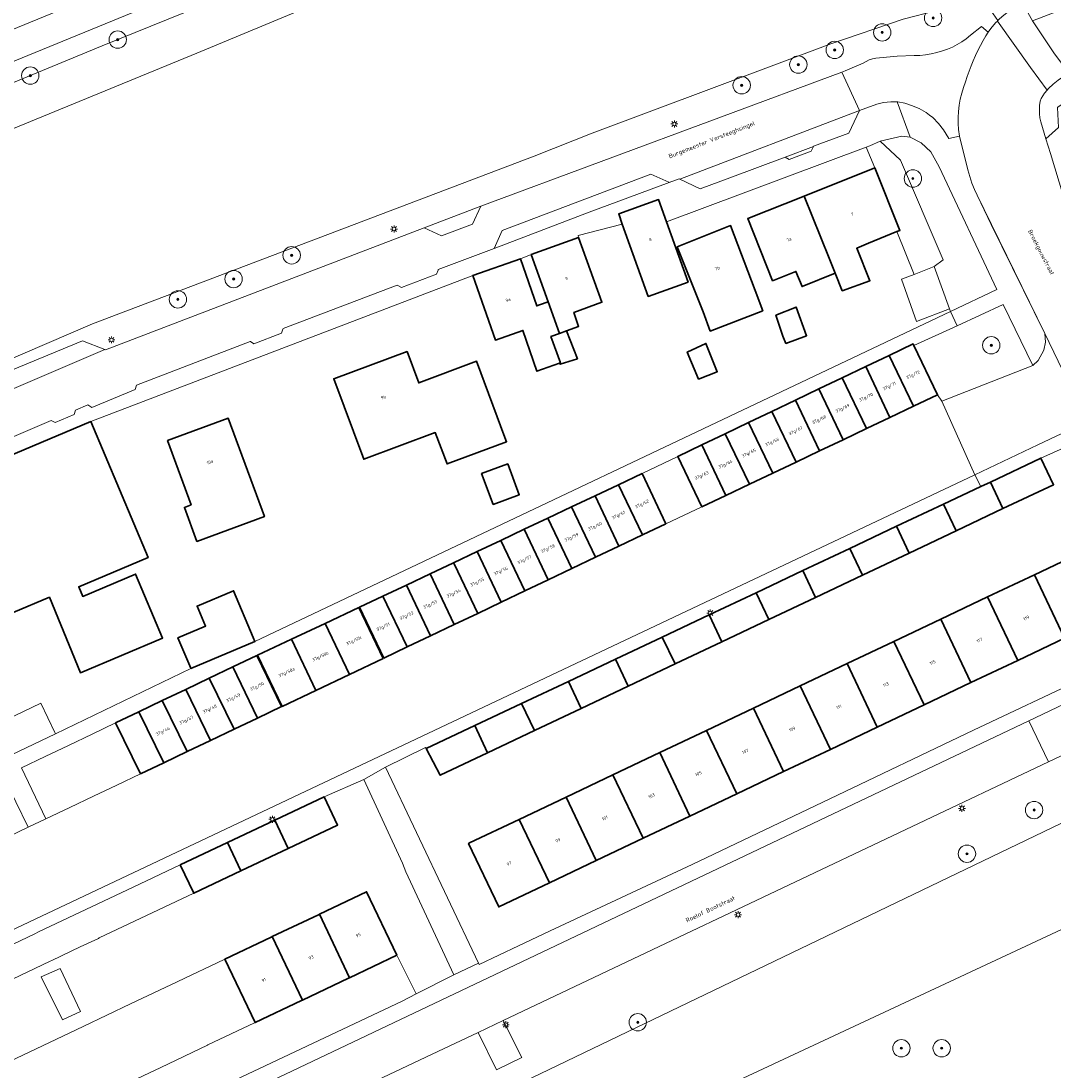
# Model space of a CAD drawing. Header units: metres. Extents: x 131489 to 134032, y 502353 to 503606.
# Tile 11 of 90: x 132426 to 132545, y 502635 to 502756. Entities that reach past the tile are written whole.
import ezdxf
from ezdxf.enums import TextEntityAlignment as Align

# ---------------------------------------------------------------- set-up
doc = ezdxf.new("R2010")
doc.units = ezdxf.units.M
for name, color, linetype, lineweight in [('ALG-laag uit', 4, 'Continuous', 18), ('B-WE-GR-BEPLANTING_CULTUUR_HEESTERS-GV', 90, 'Continuous', 18), ('B-WE-GR-BOOM-S', 92, 'Continuous', 25), ('B-WE-KL-ET_LS_OV_LICHTMAST-S', 190, 'Continuous', 25), ('B-WE-OG-BEBOUWING-GV', 7, 'Continuous', 35), ('B-WE-OG-BEBOUWING-T18', 1, 'Continuous', 18), ('B-WE-OG-BEBOUWING_OVERBOUWING-GV', 7, 'Continuous', 18), ('B-WE-OG-TERREIN_CULTUURSCHEIDING-GV', 7, 'Continuous', 18), ('B-WE-OG-TERREIN_ERF-GV', 7, 'Continuous', 18), ('B-WE-OG-TOPOGRAFIE-T18', 1, 'Continuous', 18), ('B-WE-OG-WATER_SLOOT-GV', 120, 'Continuous', 18), ('B-WE-VH-VERHARDING_ASFALT-GV', 252, 'Continuous', 18), ('B-WE-VH-VERHARDING_BETONSTRAATSTEEN-GV', 252, 'Continuous', 18), ('B-WE-VH-VERHARDING_STRAATBAKSTEEN-GV', 252, 'Continuous', 18), ('B-WE-VH-VERHARDING_TEGEL-GV', 252, 'Continuous', 18)]:
    doc.layers.add(name, color=color, linetype=linetype, lineweight=lineweight)
doc.styles.add('NLCS-ISO-M200-T18', font='NLCS-ISO.ttf', dxfattribs={"height": 0.36})
doc.styles.add('NLCS-ISO-M200-T25', font='NLCS-ISO.ttf', dxfattribs={"height": 0.5})

# ---------------------------------------------------------------- blocks, each defined once
blk = doc.blocks.new('SKL-ET_OV_LICHTMAST-SO')
at = {"color": 0, "linetype": 'ByBlock', "lineweight": 18}
for points in [[(-1.25, 0), (-2, 0)], [(-1.41, 1.41), (-0.88, 0.88)], [(0, 2), (0, 1.25)], [(0.88, 0.88), (1.41, 1.41)], [(2, 0), (1.25, 0)], [(-1.41, -1.41), (-0.88, -0.88)], [(0, -1.25), (0, -2)], [(0.88, -0.88), (1.41, -1.41)]]:
    blk.add_lwpolyline(points, dxfattribs=at)
blk.add_circle((0, 0), 1, dxfattribs=at)
blk = doc.blocks.new('SGR-BOOM_01-SO')
at = {"linetype": 'ByBlock', "lineweight": 18}
h = blk.add_hatch(color=0, dxfattribs=at)
h.dxf.hatch_style = 1
edge = h.paths.add_edge_path()
edge.add_arc((0, 0), 0.25, 0, 360)
at = {"color": 0, "linetype": 'ByBlock', "lineweight": 18}
for radius in [2, 0.25]:
    blk.add_circle((0, 0), radius, dxfattribs=at)

msp = doc.modelspace()

# ---------------------------------------------------------------- linework, layer by layer
at = {"layer": 'ALG-laag uit', "flags": 128}
for points in [[(132584.163, 502772.056), (132542.027, 502755.865), (132544.564, 502752.083)], [(132534.893, 502754.217), (132536.16, 502755.228), (132536.936, 502754.58), (132537.01, 502754.692), (132537.391, 502755.196), (132537.804, 502755.674), (132537.991, 502755.864), (132538.04, 502755.914), (132536.962, 502757.472), (132536.82, 502757.677), (132536.814, 502757.686), (132536.678, 502757.883), (132536.393, 502758.294), (132533.73, 502757.705), (132531.03, 502757.09), (132527.12, 502756.083), (132518.819, 502753.228), (132491.34, 502742.94), (132484.653, 502740.302), (132433.788, 502720.992), (132412.724, 502711.934)], [(132545.603, 502735.657), (132544.091, 502740.6), (132543.571, 502742.297), (132542.98, 502744.23), (132542.891, 502744.703), (132542.839, 502745.181), (132542.824, 502745.662), (132542.845, 502746.142), (132542.904, 502746.62), (132543.018, 502746.936), (132543.426, 502747.538), (132543.713, 502747.881), (132541.82, 502750.522), (132537.991, 502755.864), (132537.804, 502755.674), (132537.391, 502755.196), (132537.01, 502754.692), (132536.936, 502754.58), (132536.662, 502754.164), (132536.34, 502753.606), (132536.032, 502753.039), (132535.74, 502752.464), (132535.464, 502751.881), (132535.203, 502751.291), (132534.958, 502750.695), (132534.73, 502750.092), (132534.517, 502749.483), (132534.321, 502748.869), (132534.081, 502748.208), (132533.88, 502747.533), (132533.719, 502746.848), (132533.598, 502746.155), (132533.518, 502745.456), (132533.478, 502744.754), (132533.48, 502744.05), (132533.523, 502743.348), (132533.623, 502742.587), (132534.591, 502738.72), (132534.811, 502737.953), (132535.066, 502737.196), (132535.354, 502736.451), (132535.642, 502735.795), (132537.301, 502732.405)], [(132530.171, 502745.018), (132530.544, 502744.729), (132531.207, 502744.059), (132531.778, 502743.309), (132532.405, 502742.337), (132533.623, 502742.587), (132533.523, 502743.348), (132533.48, 502744.05), (132533.478, 502744.754), (132533.518, 502745.456), (132533.598, 502746.155), (132533.719, 502746.848), (132533.88, 502747.533), (132534.081, 502748.208), (132534.321, 502748.869), (132534.517, 502749.483), (132534.73, 502750.092), (132534.958, 502750.695), (132535.203, 502751.291), (132535.464, 502751.881), (132535.74, 502752.464), (132536.032, 502753.039), (132536.34, 502753.606), (132536.662, 502754.164), (132536.936, 502754.58)], [(132536.936, 502754.58), (132536.16, 502755.228), (132534.893, 502754.217)], [(132421.911, 502714.61), (132432.649, 502719.024), (132435.202, 502718.014), (132435.283, 502717.982), (132471.979, 502732.031), (132478.511, 502734.518), (132520.091, 502749.979), (132520.448, 502750.112), (132522.523, 502750.993), (132522.86, 502751.216), (132523.224, 502751.392), (132523.608, 502751.518), (132524.006, 502751.592), (132524.41, 502751.612), (132526.446, 502751.81), (132528.399, 502751.885), (132529.062, 502751.907), (132529.722, 502751.973), (132530.376, 502752.082), (132531.022, 502752.235), (132531.656, 502752.43), (132532.239, 502752.628), (132532.806, 502752.866), (132533.355, 502753.144), (132533.884, 502753.46), (132534.388, 502753.813), (132534.893, 502754.217)], [(132534.893, 502754.217), (132534.388, 502753.813), (132533.884, 502753.46), (132533.355, 502753.144), (132532.806, 502752.866), (132532.239, 502752.628), (132531.656, 502752.43), (132531.022, 502752.235), (132530.376, 502752.082), (132529.722, 502751.973), (132529.062, 502751.907), (132528.399, 502751.885), (132526.446, 502751.81), (132524.41, 502751.612), (132524.006, 502751.592), (132523.608, 502751.518), (132523.224, 502751.392), (132522.86, 502751.216), (132522.523, 502750.993), (132520.448, 502750.112), (132520.091, 502749.979), (132522.107, 502745.55), (132524.094, 502746.293), (132524.891, 502746.486), (132525.708, 502746.569), (132526.437, 502746.542), (132526.527, 502746.539), (132527.336, 502746.398), (132528.117, 502746.148), (132528.986, 502745.782), (132529.799, 502745.306), (132530.171, 502745.018)], [(132413.677, 502703.291), (132429.023, 502709.857), (132429.498, 502709.594), (132431.671, 502710.534), (132431.839, 502711.034), (132433.253, 502711.635), (132433.717, 502711.345), (132438.678, 502713.41), (132438.853, 502713.924), (132451.944, 502718.956), (132451.974, 502718.936), (132452.364, 502718.668), (132455.544, 502719.906), (132455.701, 502720.362), (132455.723, 502720.428), (132468.863, 502725.417), (132469.375, 502725.147), (132473.393, 502726.708), (132473.57, 502727.176), (132473.586, 502727.219), (132480.029, 502729.661), (132480.958, 502731.724), (132498.069, 502738.206), (132500.14, 502737.285), (132500.19, 502737.274), (132501.329, 502737.701), (132501.415, 502737.659), (132522.107, 502745.55), (132520.091, 502749.979), (132520.083, 502749.976)], [(132522.878, 502741.337), (132523.301, 502741.495), (132524.505, 502742.037), (132526.969, 502742.614), (132527.964, 502742.491), (132526.437, 502746.542), (132525.708, 502746.569), (132524.891, 502746.486), (132524.094, 502746.293), (132522.107, 502745.55), (132520.899, 502742.949)], [(132530.171, 502745.018), (132529.799, 502745.306), (132528.986, 502745.782), (132528.117, 502746.148), (132527.336, 502746.398), (132526.527, 502746.539), (132526.437, 502746.542), (132527.964, 502742.491), (132529.218, 502741.841), (132530.338, 502740.806), (132531.271, 502739.082), (132537.944, 502724.941), (132532.592, 502722.396)], [(132537.291, 502732.425), (132535.642, 502735.795), (132535.354, 502736.451), (132535.066, 502737.196), (132534.811, 502737.953), (132534.591, 502738.72), (132533.623, 502742.587), (132532.405, 502742.337), (132531.778, 502743.309), (132531.207, 502744.059), (132530.544, 502744.729), (132530.171, 502745.018)], [(132537.301, 502732.405), (132543.44, 502719.862), (132548.547, 502709.281)], [(132543.44, 502719.862), (132543.534, 502718.862), (132543.34, 502717.933), (132542.702, 502716.753), (132542.07, 502716.179), (132531.575, 502712.057)], [(132548.547, 502709.281), (132543.44, 502719.862)]]:
    msp.add_lwpolyline(points, dxfattribs=at)
for points in [[(132544.564, 502752.083), (132542.027, 502755.865), (132540.874, 502757.914), (132540.282, 502757.616), (132539.738, 502757.293), (132539.216, 502756.936), (132538.719, 502756.546), (132538.248, 502756.125), (132538.04, 502755.914), (132537.991, 502755.864), (132541.82, 502750.522), (132543.713, 502747.881), (132543.893, 502748.097), (132544.413, 502748.606), (132544.981, 502749.061), (132545.591, 502749.457), (132546.241, 502749.846)], [(132545.03, 502743.614), (132544.899, 502745.892), (132544.952, 502745.927), (132547.81, 502747.854), (132546.257, 502749.825), (132546.241, 502749.846), (132545.591, 502749.457), (132544.981, 502749.061), (132544.413, 502748.606), (132543.893, 502748.097), (132543.713, 502747.881), (132543.426, 502747.538), (132543.018, 502746.936), (132542.904, 502746.62), (132542.845, 502746.142), (132542.824, 502745.662), (132542.839, 502745.181), (132542.891, 502744.703), (132542.98, 502744.23), (132543.571, 502742.297)], [(132532.592, 502722.396), (132537.944, 502724.941), (132531.271, 502739.082), (132530.338, 502740.806), (132529.218, 502741.841), (132527.964, 502742.491), (132526.969, 502742.614), (132524.505, 502742.037), (132526.816, 502739.823), (132531.728, 502728.34), (132530.697, 502727.583), (132532.473, 502722.722)], [(132542.07, 502716.179), (132538.641, 502723.213), (132533.344, 502720.767), (132528.372, 502718.472), (132531.084, 502712.799), (132531.575, 502712.057)]]:
    msp.add_lwpolyline(points, close=True, dxfattribs=at)
at = {"layer": 'B-WE-GR-BEPLANTING_CULTUUR_HEESTERS-GV', "flags": 128}
msp.add_lwpolyline([(132526.418, 502731.6), (132528.388, 502726.681), (132530.697, 502727.583), (132531.728, 502728.34), (132526.816, 502739.823), (132524.505, 502742.037), (132523.301, 502741.495), (132522.878, 502741.337), (132523.887, 502738.96), (132526.774, 502731.747)], close=True, dxfattribs=at)
at = {"layer": 'B-WE-OG-BEBOUWING-GV', "flags": 128}
for points in [[(132523.887, 502738.96), (132515.727, 502735.693), (132518.623, 502728.541), (132519.312, 502726.797), (132520.117, 502724.791), (132523.311, 502725.95), (132521.788, 502729.691), (132523.159, 502730.256), (132526.418, 502731.6), (132526.774, 502731.747)], [(132494.795, 502732.477), (132497.789, 502724.132), (132502.379, 502725.779), (132499.881, 502732.741), (132498.969, 502735.283), (132494.379, 502733.636)], [(132515.727, 502735.693), (132509.249, 502733.094), (132512.106, 502725.934), (132514.792, 502727.012), (132515.494, 502725.264), (132519.312, 502726.797), (132518.623, 502728.541)], [(132510.983, 502722.474), (132510.086, 502724.818), (132507.263, 502732.297), (132501.121, 502729.832), (132504.105, 502722.352), (132504.914, 502720.147)], [(132484.282, 502728.959), (132486.238, 502723.521), (132487.55, 502719.871), (132488.362, 502720.167), (132489.765, 502720.675), (132489.219, 502722.302), (132492.453, 502723.465), (132489.767, 502730.932)], [(132486.238, 502723.521), (132485.241, 502723.158), (132484.943, 502723.049), (132483.054, 502728.467), (132477.585, 502726.56), (132480.182, 502719.11), (132483.356, 502720.217), (132484.961, 502715.521), (132487.555, 502716.43), (132487.675, 502716.472), (132486.57, 502719.516), (132487.55, 502719.871)], [(132513.637, 502718.713), (132516.021, 502719.613), (132514.809, 502722.908), (132512.484, 502721.965), (132513.298, 502719.57)], [(132488.362, 502720.167), (132487.55, 502719.871), (132486.57, 502719.516), (132487.675, 502716.472), (132487.555, 502716.43), (132487.646, 502716.32), (132489.621, 502716.958)], [(132503.554, 502714.597), (132505.735, 502715.459), (132504.428, 502718.715), (132502.275, 502717.718)], [(132525.521, 502717.343), (132528.322, 502711.485), (132531.084, 502712.799), (132528.372, 502718.472), (132528.281, 502718.663)], [(132470, 502717.792), (132461.559, 502714.644), (132465.016, 502705.374), (132473.261, 502708.449), (132474.607, 502704.842), (132481.47, 502707.402), (132481.283, 502707.904), (132478.014, 502716.668), (132471.346, 502714.181)], [(132525.622, 502710.201), (132528.322, 502711.485), (132525.521, 502717.343), (132522.825, 502716.054)], [(132525.622, 502710.201), (132522.825, 502716.054), (132520.117, 502714.759), (132522.912, 502708.912)], [(132517.43, 502713.476), (132520.223, 502707.634), (132522.912, 502708.912), (132520.117, 502714.759)], [(132514.734, 502712.187), (132517.523, 502706.349), (132520.223, 502707.634), (132517.43, 502713.476)], [(132512.028, 502710.893), (132514.816, 502705.061), (132517.523, 502706.349), (132514.734, 502712.187)], [(132445.144, 502700.127), (132444.364, 502699.84), (132445.807, 502695.917), (132453.584, 502698.779), (132449.419, 502710.1), (132442.422, 502707.525)], [(132512.028, 502710.893), (132509.33, 502709.604), (132512.118, 502703.778), (132514.816, 502705.061)], [(132433.583, 502709.72), (132418.108, 502703.203), (132418.219, 502702.94), (132424.631, 502687.714), (132428.812, 502689.474), (132432.381, 502680.785), (132441.846, 502684.771), (132438.741, 502692.144), (132432.666, 502689.586), (132432.2, 502690.692), (132440.181, 502694.053)], [(132506.643, 502708.319), (132509.425, 502702.498), (132512.118, 502703.778), (132509.33, 502709.604)], [(132503.946, 502707.03), (132506.726, 502701.214), (132509.425, 502702.498), (132506.643, 502708.319)], [(132503.946, 502707.03), (132501.179, 502705.707), (132503.965, 502699.901), (132506.726, 502701.214)], [(132537.18, 502702.754), (132538.635, 502699.691), (132544.453, 502702.448), (132543.007, 502705.508)], [(132479.926, 502700.166), (132482.924, 502701.284), (132481.596, 502704.845), (132478.598, 502703.726)], [(132499.811, 502697.956), (132497.067, 502703.725), (132494.363, 502702.446), (132497.111, 502696.669)], [(132537.18, 502702.754), (132536.084, 502702.236), (132531.786, 502700.205), (132533.244, 502697.136), (132538.635, 502699.691)], [(132494.363, 502702.446), (132491.651, 502701.163), (132494.404, 502695.379), (132497.111, 502696.669)], [(132488.94, 502699.881), (132491.695, 502694.088), (132494.404, 502695.379), (132491.651, 502701.163)], [(132533.244, 502697.136), (132531.786, 502700.205), (132526.387, 502697.654), (132527.847, 502694.579)], [(132488.98, 502692.794), (132491.695, 502694.088), (132488.94, 502699.881), (132486.22, 502698.593)], [(132488.98, 502692.794), (132486.22, 502698.593), (132483.51, 502697.311), (132486.272, 502691.503)], [(132527.847, 502694.579), (132526.387, 502697.654), (132520.992, 502695.104), (132522.455, 502692.023)], [(132483.51, 502697.311), (132480.791, 502696.026), (132483.562, 502690.212), (132486.272, 502691.503)], [(132480.849, 502688.919), (132483.562, 502690.212), (132480.791, 502696.026), (132478.078, 502694.742)], [(132480.849, 502688.919), (132478.078, 502694.742), (132475.368, 502693.46), (132475.46, 502693.27), (132478.142, 502687.628)], [(132515.591, 502692.552), (132517.058, 502689.466), (132522.455, 502692.023), (132520.992, 502695.104)], [(132542.252, 502692.077), (132545.725, 502684.766), (132551.309, 502687.418), (132547.836, 502694.729)], [(132478.142, 502687.628), (132475.46, 502693.27), (132475.368, 502693.46), (132472.649, 502692.174), (132475.427, 502686.333)], [(132469.937, 502690.891), (132472.717, 502685.043), (132475.427, 502686.333), (132472.649, 502692.174)], [(132515.591, 502692.552), (132510.194, 502690.002), (132511.663, 502686.909), (132517.058, 502689.466)], [(132542.252, 502692.077), (132536.863, 502689.517), (132540.336, 502682.206), (132545.725, 502684.766)], [(132469.937, 502690.891), (132467.226, 502689.609), (132470.011, 502683.754), (132472.717, 502685.043)], [(132445.112, 502681.266), (132452.493, 502684.374), (132452.302, 502684.827), (132450.029, 502690.225), (132445.835, 502688.459), (132446.806, 502686.155), (132443.619, 502684.813), (132445.093, 502681.311)], [(132467.226, 502689.609), (132464.524, 502688.331), (132467.313, 502682.468), (132470.011, 502683.754)], [(132510.194, 502690.002), (132504.793, 502687.45), (132506.265, 502684.351), (132511.663, 502686.909)], [(132531.469, 502686.955), (132534.942, 502679.644), (132540.336, 502682.206), (132536.863, 502689.517)], [(132467.25, 502682.438), (132464.461, 502688.301), (132460.577, 502686.475), (132463.374, 502680.594)], [(132504.793, 502687.45), (132499.394, 502684.898), (132500.869, 502681.794), (132506.265, 502684.351)], [(132531.469, 502686.955), (132526.079, 502684.395), (132529.552, 502677.084), (132534.942, 502679.644)], [(132459.516, 502678.759), (132463.374, 502680.594), (132460.577, 502686.475), (132456.71, 502684.657)], [(132456.71, 502684.657), (132452.799, 502682.818), (132455.613, 502676.903), (132459.516, 502678.759)], [(132495.473, 502679.237), (132500.869, 502681.794), (132499.394, 502684.898), (132493.995, 502682.347)], [(132524.157, 502674.521), (132529.552, 502677.084), (132526.079, 502684.395), (132520.684, 502681.832)], [(132452.691, 502682.767), (132449.93, 502681.448), (132452.795, 502675.563), (132455.559, 502676.878)], [(132490.076, 502676.679), (132495.473, 502679.237), (132493.995, 502682.347), (132488.596, 502679.796)], [(132452.795, 502675.563), (132449.93, 502681.448), (132447.234, 502680.159), (132450.097, 502674.28)], [(132524.157, 502674.521), (132520.684, 502681.832), (132515.291, 502679.271), (132518.764, 502671.96)], [(132447.234, 502680.159), (132444.527, 502678.867), (132447.389, 502672.992), (132450.097, 502674.28)], [(132490.076, 502676.679), (132488.596, 502679.796), (132483.197, 502677.244), (132484.68, 502674.122)], [(132441.823, 502677.575), (132444.681, 502671.704), (132447.389, 502672.992), (132444.527, 502678.867)], [(132509.896, 502676.708), (132513.369, 502669.397), (132518.764, 502671.96), (132515.291, 502679.271)], [(132441.823, 502677.575), (132439.134, 502676.29), (132441.99, 502670.424), (132444.681, 502671.704)], [(132479.282, 502671.564), (132484.68, 502674.122), (132483.197, 502677.244), (132477.796, 502674.692)], [(132439.134, 502676.29), (132436.437, 502675.001), (132439.291, 502669.141), (132441.99, 502670.424)], [(132507.975, 502666.835), (132513.369, 502669.397), (132509.896, 502676.708), (132504.502, 502674.146)], [(132479.282, 502671.564), (132477.796, 502674.692), (132472.197, 502672.046), (132473.829, 502668.98)], [(132507.975, 502666.835), (132504.502, 502674.146), (132499.108, 502671.584), (132502.581, 502664.273)], [(132499.108, 502671.584), (132493.714, 502669.022), (132497.187, 502661.711), (132502.581, 502664.273)], [(132493.714, 502669.022), (132488.319, 502666.459), (132491.793, 502659.148), (132497.187, 502661.711)], [(132460.461, 502666.483), (132454.774, 502663.793), (132456.32, 502660.537), (132462.005, 502663.228)], [(132482.925, 502663.897), (132486.399, 502656.586), (132491.793, 502659.148), (132488.319, 502666.459)], [(132450.878, 502657.96), (132456.32, 502660.537), (132454.774, 502663.793), (132449.33, 502661.218)], [(132482.925, 502663.897), (132477.195, 502661.175), (132477.087, 502661.124), (132480.56, 502653.813), (132486.399, 502656.586)], [(132450.878, 502657.96), (132449.33, 502661.218), (132443.889, 502658.644), (132445.438, 502655.384)], [(132463.387, 502645.656), (132468.825, 502648.239), (132465.353, 502655.55), (132459.915, 502652.967)], [(132457.95, 502643.074), (132463.265, 502645.598), (132463.387, 502645.656), (132459.915, 502652.967), (132459.793, 502652.909), (132454.477, 502650.384)], [(132457.95, 502643.074), (132454.477, 502650.384), (132454.376, 502650.336), (132449.04, 502647.801), (132452.513, 502640.491), (132457.849, 502643.026)]]:
    msp.add_lwpolyline(points, close=True, dxfattribs=at)
at = {"layer": 'B-WE-OG-BEBOUWING_OVERBOUWING-GV', "flags": 128}
msp.add_lwpolyline([(132532.473, 502722.722), (132530.697, 502727.583), (132528.388, 502726.681), (132526.949, 502726.119), (132528.66, 502721.259)], close=True, dxfattribs=at)
at = {"layer": 'B-WE-OG-TERREIN_CULTUURSCHEIDING-GV', "flags": 128}
for points in [[(132311.983, 502700.35), (132345.027, 502714.51), (132348.894, 502716.232), (132353.775, 502719.357), (132357.319, 502721.245), (132361.061, 502723.102), (132390.957, 502734.839), (132434.884, 502752.988), (132461.107, 502763.635), (132485, 502773.525), (132488.071, 502774.673), (132488.631, 502775.141), (132491.04, 502779.506), (132488.168, 502778.579), (132486.455, 502777.637), (132485.228, 502776.427), (132460.272, 502765.878), (132441.596, 502758.147), (132400.79, 502741.428), (132317.323, 502704.767)], [(132374.104, 502722.689), (132445.815, 502752.173), (132489.865, 502770.495)], [(132461.107, 502763.635), (132434.884, 502752.988), (132390.957, 502734.839)], [(132544.593, 502670.863), (132543.872, 502670.521), (132481.063, 502640.724), (132483.234, 502636.45), (132480.319, 502635.054), (132478.187, 502639.359), (132473.563, 502637.166), (132443.402, 502622.903)], [(132568.233, 502634.645), (132569.37, 502635.173), (132574.491, 502637.551), (132576.555, 502638.867), (132578.095, 502640.654), (132576.442, 502644.295), (132573.969, 502649.743), (132570.261, 502657.91), (132569.512, 502659.56), (132569.858, 502659.823), (132571.685, 502660.706), (132578.624, 502664.061), (132579.392, 502664.433), (132578.667, 502665.944), (132578.291, 502666.726), (132568.78, 502662.158), (132552.937, 502654.756), (132478.477, 502619.967)], [(132449.404, 502617.284), (132549.296, 502665.33)]]:
    msp.add_lwpolyline(points, dxfattribs=at)
at = {"layer": 'B-WE-OG-TERREIN_ERF-GV', "flags": 128}
for points in [[(132422.78, 502674.86), (132427.832, 502677.276), (132429.439, 502673.915), (132429.514, 502673.757), (132445.112, 502681.266), (132445.093, 502681.311), (132443.619, 502684.813), (132446.806, 502686.155), (132445.835, 502688.459), (132450.029, 502690.225), (132452.302, 502684.827), (132452.493, 502684.374), (132532.592, 502722.396), (132532.473, 502722.722), (132528.66, 502721.259), (132526.949, 502726.119), (132528.388, 502726.681), (132526.418, 502731.6), (132523.159, 502730.256), (132521.788, 502729.691), (132523.311, 502725.95), (132520.117, 502724.791), (132519.312, 502726.797), (132515.494, 502725.264), (132514.792, 502727.012), (132512.106, 502725.934), (132509.249, 502733.094), (132515.727, 502735.693), (132523.887, 502738.96), (132522.878, 502741.337), (132504.283, 502734.386), (132499.881, 502732.741), (132502.379, 502725.779), (132497.789, 502724.132), (132494.795, 502732.477), (132489.693, 502731.138), (132489.767, 502730.932), (132492.453, 502723.465), (132489.219, 502722.302), (132489.765, 502720.675), (132488.362, 502720.167), (132489.621, 502716.958), (132487.646, 502716.32), (132487.555, 502716.43), (132484.961, 502715.521), (132483.356, 502720.217), (132480.182, 502719.11), (132477.585, 502726.56), (132433.583, 502709.72), (132440.181, 502694.053), (132432.2, 502690.692), (132432.666, 502689.586), (132438.741, 502692.144), (132441.846, 502684.771), (132432.381, 502680.785), (132428.812, 502689.474), (132424.631, 502687.714)], [(132547.04, 502707.299), (132543.007, 502705.508), (132544.453, 502702.448), (132538.635, 502699.691), (132533.244, 502697.136), (132527.847, 502694.579), (132522.455, 502692.023), (132517.058, 502689.466), (132511.663, 502686.909), (132506.265, 502684.351), (132500.869, 502681.794), (132495.473, 502679.237), (132490.076, 502676.679), (132484.68, 502674.122), (132479.282, 502671.564), (132473.829, 502668.98), (132472.197, 502672.046), (132472.135, 502672.171), (132467.522, 502669.892), (132478.24, 502647.348), (132478.317, 502647.188), (132482.833, 502649.323), (132486.506, 502651.059), (132502.83, 502658.711), (132518.69, 502666.271), (132535.228, 502674.176), (132548.082, 502680.25)], [(132545.725, 502684.766), (132540.336, 502682.206), (132534.942, 502679.644), (132529.552, 502677.084), (132524.157, 502674.521), (132518.764, 502671.96), (132513.369, 502669.397), (132507.975, 502666.835), (132502.581, 502664.273), (132497.187, 502661.711), (132491.793, 502659.148), (132486.399, 502656.586), (132480.56, 502653.813), (132477.087, 502661.124), (132477.195, 502661.175), (132482.925, 502663.897), (132488.319, 502666.459), (132493.714, 502669.022), (132499.108, 502671.584), (132504.502, 502674.146), (132509.896, 502676.708), (132515.291, 502679.271), (132520.684, 502681.832), (132526.079, 502684.395), (132531.469, 502686.955), (132536.863, 502689.517), (132542.252, 502692.077), (132547.836, 502694.729)], [(132421.853, 502634.888), (132427.289, 502637.47), (132432.721, 502640.05), (132438.165, 502642.637), (132443.545, 502645.192), (132443.602, 502645.219), (132448.961, 502647.764), (132449.04, 502647.801), (132454.376, 502650.336), (132454.477, 502650.384), (132459.793, 502652.909), (132459.915, 502652.967), (132465.353, 502655.55), (132468.825, 502648.239), (132471.074, 502643.782), (132475.383, 502646.003), (132469.883, 502657.862), (132469.479, 502658.841), (132465.01, 502668.469), (132460.461, 502666.483), (132462.005, 502663.228), (132456.32, 502660.537), (132450.878, 502657.96), (132445.438, 502655.384), (132439.997, 502652.808), (132434.557, 502650.233), (132434.462, 502650.188), (132432.374, 502649.199), (132429.115, 502647.656), (132428.899, 502647.554), (132423.677, 502645.075)], [(132432.439, 502625.467), (132469.429, 502642.934), (132471.074, 502643.782), (132468.825, 502648.239), (132463.387, 502645.656), (132463.265, 502645.598), (132457.95, 502643.074), (132457.849, 502643.026), (132452.513, 502640.491), (132452.434, 502640.453), (132447.075, 502637.908), (132447.018, 502637.881), (132441.638, 502635.325), (132436.195, 502632.739)]]:
    msp.add_lwpolyline(points, dxfattribs=at)
for points in [[(132504.105, 502722.352), (132501.121, 502729.832), (132507.263, 502732.297), (132510.086, 502724.818), (132510.983, 502722.474), (132504.914, 502720.147)], [(132484.282, 502728.959), (132483.054, 502728.467), (132484.943, 502723.049), (132485.241, 502723.158), (132486.238, 502723.521)], [(132513.298, 502719.57), (132512.484, 502721.965), (132514.809, 502722.908), (132516.021, 502719.613), (132513.637, 502718.713)], [(132502.275, 502717.718), (132504.428, 502718.715), (132505.735, 502715.459), (132503.554, 502714.597)], [(132473.261, 502708.449), (132465.016, 502705.374), (132461.559, 502714.644), (132470, 502717.792), (132471.346, 502714.181), (132478.014, 502716.668), (132481.283, 502707.904), (132481.47, 502707.402), (132474.607, 502704.842)], [(132442.422, 502707.525), (132449.419, 502710.1), (132453.584, 502698.779), (132445.807, 502695.917), (132444.364, 502699.84), (132445.144, 502700.127)], [(132478.598, 502703.726), (132481.596, 502704.845), (132482.924, 502701.284), (132479.926, 502700.166)], [(132430.327, 502640.789), (132427.865, 502645.751), (132430.065, 502646.716), (132432.393, 502641.769)]]:
    msp.add_lwpolyline(points, close=True, dxfattribs=at)
at = {"layer": 'B-WE-OG-WATER_SLOOT-GV', "flags": 128}
for points in [[(132644.49, 502832.311), (132633.541, 502828.928), (132600.958, 502815.513), (132549.535, 502795.421), (132549.569, 502795.327), (132533.505, 502788.946), (132533.648, 502788.648), (132532.408, 502788.842), (132532.227, 502788.87), (132531.65, 502788.645), (132508.967, 502779.78), (132508, 502779.435), (132507.729, 502779.338), (132507.39, 502779.218), (132507.209, 502779.153), (132490.787, 502770.879), (132490.326, 502770.687), (132490.095, 502770.591), (132489.865, 502770.495), (132445.815, 502752.173), (132374.104, 502722.689), (132279.093, 502682.171)], [(132336.406, 502677.427), (132349.685, 502683.858), (132384.274, 502699.604), (132398.986, 502706.129), (132412.724, 502711.934), (132433.788, 502720.992), (132484.653, 502740.302), (132491.34, 502742.94), (132518.819, 502753.228), (132527.12, 502756.083), (132531.03, 502757.09), (132533.73, 502757.705), (132536.393, 502758.294), (132539.245, 502760.268), (132539.679, 502759.641), (132546.203, 502762.102)], [(132328.157, 502549.637), (132367.822, 502568.246), (132381.983, 502574.77), (132405.464, 502585.724), (132426.97, 502595.756), (132478.477, 502619.967), (132552.937, 502654.756), (132568.78, 502662.158), (132565.577, 502669.097), (132562.082, 502668.769), (132555.87, 502667.58), (132553.236, 502666.919), (132551.515, 502666.297), (132549.296, 502665.33), (132449.404, 502617.284), (132422.087, 502604.025), (132393.955, 502590.599), (132359.797, 502574.167), (132336.514, 502562.825)]]:
    msp.add_lwpolyline(points, dxfattribs=at)
at = {"layer": 'B-WE-VH-VERHARDING_ASFALT-GV', "flags": 128}
msp.add_lwpolyline([(132317.323, 502704.767), (132400.79, 502741.428), (132441.596, 502758.147), (132460.272, 502765.878), (132485.228, 502776.427), (132486.455, 502777.637), (132488.168, 502778.579), (132491.04, 502779.506), (132489.981, 502782.006), (132489.75, 502781.91), (132487.929, 502781.151), (132448.173, 502764.593), (132399.726, 502744.713), (132315.967, 502708.08)], close=True, dxfattribs=at)
msp.add_lwpolyline([(132400.264, 502639.682), (132535.398, 502703.591), (132531.575, 502712.057), (132531.084, 502712.799), (132528.322, 502711.485), (132525.622, 502710.201), (132522.912, 502708.912), (132520.223, 502707.634), (132517.523, 502706.349), (132514.816, 502705.061), (132512.118, 502703.778), (132509.425, 502702.498), (132506.726, 502701.214), (132503.965, 502699.901), (132499.811, 502697.956), (132497.111, 502696.669), (132494.404, 502695.379), (132491.695, 502694.088), (132488.98, 502692.794), (132486.272, 502691.503), (132483.562, 502690.212), (132480.849, 502688.919), (132478.142, 502687.628), (132475.427, 502686.333), (132472.717, 502685.043), (132470.011, 502683.754), (132467.313, 502682.468), (132464.524, 502688.331), (132464.461, 502688.301), (132467.25, 502682.438), (132463.374, 502680.594), (132459.516, 502678.759), (132455.613, 502676.903), (132452.799, 502682.818), (132452.691, 502682.767), (132455.559, 502676.878), (132452.795, 502675.563), (132450.097, 502674.28), (132447.389, 502672.992), (132444.681, 502671.704), (132441.99, 502670.424), (132439.291, 502669.141), (132436.582, 502667.852), (132433.883, 502666.568), (132431.175, 502665.28), (132428.413, 502663.967), (132426.358, 502663.012), (132424.233, 502661.979)], dxfattribs=at)
at = {"layer": 'B-WE-VH-VERHARDING_BETONSTRAATSTEEN-GV', "flags": 128}
for points in [[(132501.415, 502737.659), (132503.767, 502736.52), (132507.196, 502737.813), (132513.56, 502740.19), (132516.816, 502741.405), (132516.829, 502741.43), (132520.899, 502742.949), (132522.107, 502745.55)], [(132500.19, 502737.274), (132500.14, 502737.285), (132498.069, 502738.206), (132480.958, 502731.724), (132480.029, 502729.661), (132490.982, 502733.826)], [(132471.979, 502732.031), (132473.978, 502731.115), (132477.527, 502732.47), (132478.511, 502734.518)], [(132435.202, 502718.014), (132432.649, 502719.024), (132421.911, 502714.61), (132410.2, 502709.375), (132410.056, 502709.026), (132409.162, 502706.87)], [(132548.298, 502678.42), (132542.342, 502675.589), (132541.625, 502675.248), (132543.872, 502670.521), (132544.593, 502670.863), (132550.547, 502673.688)], [(132543.872, 502670.521), (132541.625, 502675.248), (132441.21, 502627.515), (132443.402, 502622.903), (132473.563, 502637.166), (132478.187, 502639.359), (132481.063, 502640.724)]]:
    msp.add_lwpolyline(points, close=True, dxfattribs=at)
msp.add_lwpolyline([(132531.575, 502712.057), (132535.398, 502703.591), (132542.656, 502707.024), (132548.182, 502709.638), (132548.547, 502709.281)], dxfattribs=at)
at = {"layer": 'B-WE-VH-VERHARDING_STRAATBAKSTEEN-GV', "flags": 128}
for points in [[(132399.726, 502744.713), (132448.173, 502764.593), (132487.929, 502781.151), (132487.089, 502783.176), (132480.043, 502780.063), (132471.768, 502776.657), (132466.384, 502774.44), (132462.575, 502772.872), (132460.827, 502772.152), (132455.279, 502769.868), (132453.383, 502769.088), (132449.726, 502767.595), (132443.995, 502765.256), (132441.861, 502764.301), (132436.543, 502762.12), (132436.399, 502762.061), (132431.181, 502759.92), (132430.848, 502759.783), (132425.818, 502757.72), (132425.297, 502757.506)], [(132520.083, 502749.976), (132478.511, 502734.518), (132477.527, 502732.47), (132473.978, 502731.115), (132471.979, 502732.031), (132435.283, 502717.982), (132435.202, 502718.014), (132409.162, 502706.87), (132408.341, 502704.891), (132407.547, 502704.575), (132407.436, 502704.623), (132399.143, 502700.92), (132399.136, 502700.901), (132398.325, 502700.563), (132396.669, 502701.194), (132371.575, 502690.119)]]:
    msp.add_lwpolyline(points, dxfattribs=at)
at = {"layer": 'B-WE-VH-VERHARDING_TEGEL-GV', "flags": 128}
for points in [[(132520.899, 502742.949), (132516.829, 502741.43), (132516.816, 502741.405), (132516.527, 502740.855), (132513.999, 502739.898), (132513.56, 502740.19), (132507.196, 502737.813), (132503.767, 502736.52), (132501.415, 502737.659), (132501.329, 502737.701), (132500.19, 502737.274), (132490.982, 502733.826), (132480.029, 502729.661), (132473.586, 502727.219), (132473.57, 502727.176), (132473.393, 502726.708), (132469.375, 502725.147), (132468.863, 502725.417), (132455.723, 502720.428), (132455.701, 502720.362), (132455.544, 502719.906), (132452.364, 502718.668), (132451.974, 502718.936), (132451.944, 502718.956), (132438.853, 502713.924), (132438.678, 502713.41), (132433.717, 502711.345), (132433.253, 502711.635), (132431.839, 502711.034), (132431.671, 502710.534), (132429.498, 502709.594), (132429.023, 502709.857), (132413.677, 502703.291)], [(132379.389, 502686.135), (132384.362, 502688.356), (132385.295, 502688.772), (132390.373, 502691.04), (132391.265, 502691.438), (132396.225, 502693.653), (132396.277, 502693.541), (132403.085, 502696.764), (132418.219, 502702.94), (132418.108, 502703.203), (132433.583, 502709.72), (132477.585, 502726.56), (132483.054, 502728.467), (132484.282, 502728.959), (132489.767, 502730.932), (132489.693, 502731.138), (132494.795, 502732.477), (132494.379, 502733.636), (132498.969, 502735.283), (132499.881, 502732.741), (132504.283, 502734.386), (132522.878, 502741.337)], [(132532.592, 502722.396), (132533.344, 502720.767), (132538.641, 502723.213), (132542.07, 502716.179), (132542.702, 502716.753), (132543.34, 502717.933), (132543.534, 502718.862), (132543.44, 502719.862), (132537.291, 502732.425)], [(132423.527, 502668.837), (132426.358, 502663.012), (132428.413, 502663.967), (132425.622, 502669.834), (132428.328, 502671.126), (132431.033, 502672.419), (132433.731, 502673.708), (132436.437, 502675.001), (132439.134, 502676.29), (132441.823, 502677.575), (132444.527, 502678.867), (132447.234, 502680.159), (132449.93, 502681.448), (132452.691, 502682.767), (132452.799, 502682.818), (132456.71, 502684.657), (132460.577, 502686.475), (132464.461, 502688.301), (132464.524, 502688.331), (132467.226, 502689.609), (132469.937, 502690.891), (132472.649, 502692.174), (132475.368, 502693.46), (132478.078, 502694.742), (132480.791, 502696.026), (132483.51, 502697.311), (132486.22, 502698.593), (132488.94, 502699.881), (132491.651, 502701.163), (132494.363, 502702.446), (132497.067, 502703.725), (132501.179, 502705.707), (132503.946, 502707.03), (132506.643, 502708.319), (132509.33, 502709.604), (132512.028, 502710.893), (132514.734, 502712.187), (132517.43, 502713.476), (132520.117, 502714.759), (132522.825, 502716.054), (132525.521, 502717.343), (132528.281, 502718.663), (132528.372, 502718.472), (132533.344, 502720.767), (132532.592, 502722.396), (132452.493, 502684.374), (132445.112, 502681.266), (132429.514, 502673.757), (132424.462, 502671.342)], [(132548.182, 502709.638), (132542.656, 502707.024), (132535.398, 502703.591), (132536.084, 502702.236), (132537.18, 502702.754), (132543.007, 502705.508), (132547.04, 502707.299)], [(132422.125, 502648.343), (132427.123, 502650.713), (132427.563, 502650.921), (132433.007, 502653.496), (132438.447, 502656.07), (132443.889, 502658.644), (132449.33, 502661.218), (132454.774, 502663.793), (132460.461, 502666.483), (132465.01, 502668.469), (132467.522, 502669.892), (132472.135, 502672.171), (132472.197, 502672.046), (132477.796, 502674.692), (132483.197, 502677.244), (132488.596, 502679.796), (132493.995, 502682.347), (132499.394, 502684.898), (132504.793, 502687.45), (132510.194, 502690.002), (132515.591, 502692.552), (132520.992, 502695.104), (132526.387, 502697.654), (132531.786, 502700.205), (132536.084, 502702.236), (132535.398, 502703.591), (132400.264, 502639.682)], [(132548.082, 502680.25), (132535.228, 502674.176), (132518.69, 502666.271), (132502.83, 502658.711), (132486.506, 502651.059), (132482.833, 502649.323), (132478.317, 502647.188), (132478.24, 502647.348), (132475.383, 502646.003), (132471.074, 502643.782), (132469.429, 502642.934), (132432.439, 502625.467)], [(132441.21, 502627.515), (132541.625, 502675.248), (132542.342, 502675.589), (132548.298, 502678.42)]]:
    msp.add_lwpolyline(points, dxfattribs=at)
for points in [[(132513.56, 502740.19), (132513.999, 502739.898), (132516.527, 502740.855), (132516.816, 502741.405)], [(132499.811, 502697.956), (132503.965, 502699.901), (132501.179, 502705.707), (132497.067, 502703.725)], [(132475.383, 502646.003), (132478.24, 502647.348), (132467.522, 502669.892), (132465.01, 502668.469), (132469.479, 502658.841), (132469.883, 502657.862)], [(132481.063, 502640.724), (132478.187, 502639.359), (132480.319, 502635.054), (132483.234, 502636.45)]]:
    msp.add_lwpolyline(points, close=True, dxfattribs=at)

# ---------------------------------------------------------------- block references
at = {"layer": 'B-WE-GR-BOOM-S', "xscale": 0.5, "yscale": 0.5, "zscale": 0.5}
for p in [(132530.592, 502756.215), (132436.682, 502753.718), (132524.727, 502754.549), (132519.256, 502752.527), (132515.068, 502750.841), (132426.619, 502749.573), (132508.541, 502748.457), (132528.256, 502737.721), (132456.718, 502728.871), (132450.03, 502726.141), (132443.614, 502723.793), (132537.285, 502718.507), (132542.219, 502664.972), (132534.489, 502659.932), (132496.579, 502640.523), (132526.936, 502637.533), (132531.574, 502637.533)]:
    msp.add_blockref('SGR-BOOM_01-SO', p, dxfattribs=at)
at = {"layer": 'B-WE-KL-ET_LS_OV_LICHTMAST-S', "xscale": 0.2, "yscale": 0.2, "zscale": 0.2}
for p in [(132500.796, 502744), (132468.513, 502731.893), (132435.97, 502719.136), (132504.92, 502687.665), (132533.908, 502665.166), (132454.492, 502663.91), (132508.131, 502652.913), (132481.383, 502640.242)]:
    msp.add_blockref('SKL-ET_OV_LICHTMAST-SO', p, dxfattribs=at)

# ---------------------------------------------------------------- texts
at = {"layer": 'B-WE-OG-BEBOUWING-T18', "style": 'NLCS-ISO-M200-T18'}
for s, rotation, p in [('7', 21.8, (132521.297, 502733.612)), ('8', 19.7, (132498.026, 502730.695)), ('7a', 21.8, (132513.985, 502730.683)), ('7b', 21.4, (132505.741, 502727.376)), ('9', 19.8, (132488.368, 502726.212)), ('9a', 19.2, (132481.637, 502723.737)), ('37g/72', 25.5, (132528.304, 502715.074)), ('37g/71', 25.5, (132525.574, 502713.773)), ('9b', 20.5, (132467.289, 502712.512)), ('37g/70', 25.5, (132522.87, 502712.484)), ('37g/69', 25.5, (132520.173, 502711.197)), ('37g/68', 25.5, (132517.479, 502709.913)), ('37g/67', 25.5, (132514.777, 502708.624)), ('37g/66', 25.5, (132512.075, 502707.336)), ('37g/65', 25.5, (132509.381, 502706.052)), ('10a', 20.2, (132447.302, 502705.059)), ('37g/64', 25.5, (132506.687, 502704.767)), ('37g/63', 25.4, (132503.953, 502703.466)), ('37g/62', 25.4, (132497.088, 502700.197)), ('37g/61', 25.4, (132494.382, 502698.913)), ('37g/60', 25.4, (132491.673, 502697.626)), ('37g/59', 25.4, (132488.959, 502696.338)), ('37g/58', 25.4, (132486.246, 502695.049)), ('37g/57', 25.5, (132483.532, 502693.763)), ('37g/56', 25.4, (132480.822, 502692.473)), ('37g/55', 25.4, (132478.11, 502691.185)), ('37g/54', 25.4, (132475.396, 502689.897)), ('37g/53', 25.4, (132472.682, 502688.609)), ('37g/52', 25.4, (132469.972, 502687.323)), ('119', 25.4, (132541.315, 502687.099)), ('37g/51', 25.4, (132467.268, 502686.039)), ('37g/50c', 25.4, (132463.917, 502684.452)), ('117', 25.4, (132535.924, 502684.538)), ('37g/50b', 25.4, (132460.045, 502682.622)), ('115', 25.4, (132530.532, 502681.977)), ('37g/50a', 25.4, (132456.16, 502680.785)), ('37g/50', 26, (132452.745, 502679.165)), ('113', 25.4, (132525.139, 502679.416)), ('37g/49', 26, (132450.016, 502677.864)), ('37g/48', 26, (132447.313, 502676.576)), ('111', 25.4, (132519.745, 502676.854)), ('37g/47', 26, (132444.607, 502675.286)), ('37g/46', 26, (132441.908, 502674)), ('109', 25.4, (132514.351, 502674.292)), ('107', 25.4, (132508.957, 502671.729)), ('105', 25.4, (132503.563, 502669.167)), ('103', 25.4, (132498.169, 502666.605)), ('101', 25.2, (132492.787, 502664.049)), ('99', 25.4, (132487.38, 502661.48)), ('97', 25.4, (132481.764, 502658.813)), ('95', 25.4, (132464.391, 502650.561)), ('93', 25.4, (132458.953, 502647.979)), ('91', 25.4, (132453.516, 502645.396))]:
    msp.add_text(s, height=0.36, rotation=rotation, dxfattribs=at).set_placement(p, align=Align.MIDDLE)
at = {"layer": 'B-WE-OG-TOPOGRAFIE-T18', "style": 'NLCS-ISO-M200-T25'}
for s, rotation, p in [('Burgemeester Versteeghsingel', 21.37826, (132505.115, 502742.125)), ('Broekgouwstraat', 297.5, (132542.98, 502729.187)), ('Roelof Bootstraat', 25.4, (132504.938, 502653.559))]:
    msp.add_text(s, height=0.5, rotation=rotation, dxfattribs=at).set_placement(p, align=Align.MIDDLE)

doc.saveas('drawing.dxf')
